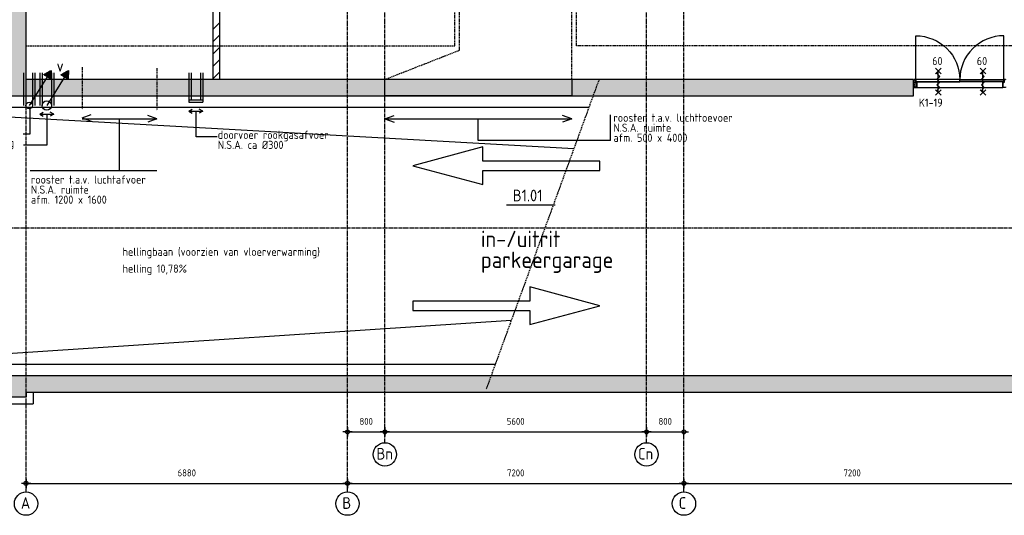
# Model space of a CAD drawing. Extents: x 3380 to 143674, y 4709 to 79406.
# Tile 5 of 24: x 24786 to 45859, y 6755 to 17376. Entities that reach past the tile are written whole.
import ezdxf
from ezdxf.enums import TextEntityAlignment as Align

# ---------------------------------------------------------------- set-up
doc = ezdxf.new("R2010")
doc.units = 0
doc.header["$LTSCALE"] = 100
for name, pattern in [('CENTER2', [1.125, 0.75, -0.125, 0.125, -0.125]), ('HIDDEN', [0.375, 0.25, -0.125]), ('HIDDEN2', [0.1875, 0.125, -0.0625])]:
    doc.linetypes.add(name, pattern=pattern)
doc.layers.get('0').update_dxf_attribs({"linetype": 'CONTINUOUS'})
doc.layers.get('DEFPOINTS').update_dxf_attribs({"linetype": 'CONTINUOUS'})
for name, color, linetype in [('BOUWKUNDIG', 11, 'CONTINUOUS'), ('PARKEREN', 8, 'HIDDEN'), ('STRAMIEN', 7, 'CENTER2'), ('TEKST', 11, 'CONTINUOUS')]:
    doc.layers.add(name, color=color, linetype=linetype)
doc.styles.add('BURO', font='ISO.SHX')
doc.styles.add('PIETERS', font='ISO.SHX')
doc.styles.get("Standard").update_dxf_attribs({"font": 'ISO.SHX'})
doc.dimstyles.new('1-50', dxfattribs={"dimscale": 50, "dimtxt": 3, "dimasz": 1, "dimexe": 0, "dimexo": 0, "dimgap": 1, "dimtad": 1, "dimdec": 0, "dimtxsty": 'STANDARD', "dimblk1": 'B-TOD', "dimblk2": 'B-TOD', "dimsah": 1, "dimcen": 0, "dimse1": 1, "dimse2": 1, "dimclrd": 256, "dimclre": 256, "dimclrt": 256, "dimazin": 3, "dimtfac": 1, "dimtdec": 0, "dimtmove": 0, "dimatfit": 3, "dimtolj": 1})

# ---------------------------------------------------------------- blocks, each defined once
blk = doc.blocks.new('B-TOD')
for p, q in [((-2, 0), (2, 0)), ((0, -2), (0, 2))]:
    blk.add_line(p, q)
blk.add_circle((0, 0), 0.86)
blk = doc.blocks.new('*D5')
at = {"linetype": 'BYBLOCK'}
blk.add_line((-12532, -173168), (-5752, -173168), dxfattribs=at)
at = {"layer": 'DEFPOINTS', "color": 0, "linetype": 'BYBLOCK'}
for p in [(-5702, -173168), (-12582, -173352), (-5702, -173352)]:
    blk.add_point(p, dxfattribs=at)
at = {"linetype": 'BYBLOCK', "xscale": 50, "yscale": 50, "zscale": 50, "rotation": 180}
blk.add_blockref('B-TOD', (-12582, -173168), dxfattribs=at)
at = {"linetype": 'BYBLOCK', "xscale": 50, "yscale": 50, "zscale": 50}
blk.add_blockref('B-TOD', (-5702, -173168), dxfattribs=at)
at = {"linetype": 'BYBLOCK'}
blk.add_text('6880', height=150, dxfattribs=at).set_placement((-9142, -173018), align=Align.CENTER)
blk = doc.blocks.new('*D14')
at = {"linetype": 'BYBLOCK'}
blk.add_line((1548, -173168), (8648, -173168), dxfattribs=at)
at = {"layer": 'DEFPOINTS', "color": 0, "linetype": 'BYBLOCK'}
for p in [(8698, -173168), (1498, -173352), (8698, -173352)]:
    blk.add_point(p, dxfattribs=at)
at = {"linetype": 'BYBLOCK', "xscale": 50, "yscale": 50, "zscale": 50, "rotation": 180}
blk.add_blockref('B-TOD', (1498, -173168), dxfattribs=at)
at = {"linetype": 'BYBLOCK', "xscale": 50, "yscale": 50, "zscale": 50}
blk.add_blockref('B-TOD', (8698, -173168), dxfattribs=at)
at = {"linetype": 'BYBLOCK'}
blk.add_text('7200', height=150, dxfattribs=at).set_placement((5098, -173018), align=Align.CENTER)
blk = doc.blocks.new('*D15')
at = {"linetype": 'BYBLOCK'}
blk.add_line((748, -172064), (1448, -172064), dxfattribs=at)
at = {"layer": 'DEFPOINTS', "color": 0, "linetype": 'BYBLOCK'}
for p in [(698, -171785), (1498, -172064), (1498, -172457)]:
    blk.add_point(p, dxfattribs=at)
at = {"linetype": 'BYBLOCK', "xscale": 50, "yscale": 50, "zscale": 50, "rotation": 180}
blk.add_blockref('B-TOD', (698, -172064), dxfattribs=at)
at = {"linetype": 'BYBLOCK', "xscale": 50, "yscale": 50, "zscale": 50}
blk.add_blockref('B-TOD', (1498, -172064), dxfattribs=at)
at = {"linetype": 'BYBLOCK'}
blk.add_text('800', height=150, dxfattribs=at).set_placement((1098, -171914), align=Align.CENTER)
blk = doc.blocks.new('*D16')
at = {"linetype": 'BYBLOCK'}
blk.add_line((-5652, -173168), (1448, -173168), dxfattribs=at)
at = {"layer": 'DEFPOINTS', "color": 0, "linetype": 'BYBLOCK'}
for p in [(1498, -173168), (-5702, -173352), (1498, -173352)]:
    blk.add_point(p, dxfattribs=at)
at = {"linetype": 'BYBLOCK', "xscale": 50, "yscale": 50, "zscale": 50, "rotation": 180}
blk.add_blockref('B-TOD', (-5702, -173168), dxfattribs=at)
at = {"linetype": 'BYBLOCK', "xscale": 50, "yscale": 50, "zscale": 50}
blk.add_blockref('B-TOD', (1498, -173168), dxfattribs=at)
at = {"linetype": 'BYBLOCK'}
blk.add_text('7200', height=150, dxfattribs=at).set_placement((-2102, -173018), align=Align.CENTER)
blk = doc.blocks.new('*D17')
at = {"linetype": 'BYBLOCK'}
blk.add_line((-5652, -172064), (-4952, -172064), dxfattribs=at)
at = {"layer": 'DEFPOINTS', "color": 0, "linetype": 'BYBLOCK'}
for p in [(-4902, -172064), (-5702, -172457), (-4902, -172457)]:
    blk.add_point(p, dxfattribs=at)
at = {"linetype": 'BYBLOCK', "xscale": 50, "yscale": 50, "zscale": 50, "rotation": 180}
blk.add_blockref('B-TOD', (-5702, -172064), dxfattribs=at)
at = {"linetype": 'BYBLOCK', "xscale": 50, "yscale": 50, "zscale": 50}
blk.add_blockref('B-TOD', (-4902, -172064), dxfattribs=at)
at = {"linetype": 'BYBLOCK'}
blk.add_text('800', height=150, dxfattribs=at).set_placement((-5302, -171914), align=Align.CENTER)
blk = doc.blocks.new('*D18')
at = {"linetype": 'BYBLOCK'}
blk.add_line((-4852, -172064), (648, -172064), dxfattribs=at)
at = {"layer": 'DEFPOINTS', "color": 0, "linetype": 'BYBLOCK'}
for p in [(698, -171785), (698, -172064), (-4902, -172457)]:
    blk.add_point(p, dxfattribs=at)
at = {"linetype": 'BYBLOCK', "xscale": 50, "yscale": 50, "zscale": 50, "rotation": 180}
blk.add_blockref('B-TOD', (-4902, -172064), dxfattribs=at)
at = {"linetype": 'BYBLOCK', "xscale": 50, "yscale": 50, "zscale": 50}
blk.add_blockref('B-TOD', (698, -172064), dxfattribs=at)
at = {"linetype": 'BYBLOCK'}
blk.add_text('5600', height=150, dxfattribs=at).set_placement((-2102, -171914), align=Align.CENTER)

msp = doc.modelspace()

# ---------------------------------------------------------------- linework, layer by layer
at = {"layer": 'BOUWKUNDIG', "linetype": 'CONTINUOUS'}
for p, q in [((24922, 16095.8), (24922, 33016)), ((28922, 17168.5), (29072, 17318.5)), ((28922, 16903.3), (29072, 17053.3)), ((28922, 16638.1), (29072, 16788.1)), ((28922, 16373), (29072, 16523)), ((28922, 16107.8), (29072, 16257.8)), ((36602, 16095.8), (24922, 16095.8)), ((43916.9, 16095.8), (36602, 16095.8)), ((43916.9, 16046.8), (43946.9, 16016.8)), ((43931, 16085.8), (43946.9, 16069.9)), ((43916.9, 15993.8), (43946.9, 15963.8)), ((43916.9, 15940.8), (43922.9, 15934.8)), ((24572, 15745.8), (43916.9, 15745.8)), ((21052, 15495.8), (36646.6, 14614.3)), ((36967.4, 15495.8), (21052, 15495.8)), ((21052, 9995.8), (35307.6, 10935.4)), ((14801.9, 9995.8), (34965.6, 9995.8)), ((46027, 9746), (6401.9, 9746)), ((6051.9, 9295.8), (24922, 9295.8)), ((24922, 9396), (59527, 9396)), ((24922, 9295.8), (24922, 9396)), ((5901.9, 9145.8), (25072, 9145.8))]:
    msp.add_line(p, q, dxfattribs=at)
at = {"layer": 'BOUWKUNDIG', "linetype": 'HIDDEN'}
for p, q in [((36602, 16095.8), (36602, 22395.3)), ((34202, 16723.1), (34202, 20995.3)), ((32602, 16095.8), (34202, 16723.1)), ((26122, 16357.7), (26122, 15457.6)), ((27722, 16335.4), (27722, 15435.3)), ((37185.8, 16095.8), (34772, 9463.9))]:
    msp.add_line(p, q, dxfattribs=at)
at = {"layer": 'BOUWKUNDIG', "linetype": 'HIDDEN2'}
for p, q in [((24870.3, 16235.4), (24870.3, 15535.3)), ((24920.3, 16235.4), (24920.3, 15535.3)), ((25060.3, 16235.4), (25060.3, 15535.3)), ((25110.3, 16235.4), (25110.3, 15535.3)), ((25214, 16235.4), (25214, 15535.3)), ((25264, 16235.4), (25264, 15535.3)), ((25464, 16235.4), (25464, 15535.3)), ((25514, 16235.4), (25514, 15535.3)), ((28402.9, 16235.4), (28402.9, 15609.6)), ((28452.9, 16235.4), (28452.9, 15659.6)), ((28652.9, 16235.4), (28652.9, 15659.6)), ((28702.9, 16235.4), (28702.9, 15609.6))]:
    msp.add_line(p, q, dxfattribs=at)
at = {"layer": 'BOUWKUNDIG'}
for p, q in [((43916.9, 15745.8), (43916.9, 16095.8)), ((43916.9, 16085.8), (43946.9, 16085.8)), ((43916.9, 15934.8), (43916.9, 16085.8)), ((43946.9, 16085.8), (43946.9, 15934.8)), ((43961.9, 16032.8), (43970.9, 16050.8)), ((43970.9, 16032.8), (43961.9, 16050.8)), ((43986.9, 16045.8), (44906.9, 16045.8)), ((45826.9, 16045.8), (44906.9, 16045.8)), ((45851.9, 16032.8), (45842.9, 16050.8)), ((45842.9, 16032.8), (45851.9, 16050.8)), ((43946.9, 15934.8), (43916.9, 15934.8)), ((43986.9, 15924.8), (45826.9, 15924.8)), ((28402.9, 15659.6), (28702.9, 15659.6)), ((28402.9, 15609.6), (28702.9, 15609.6)), ((24922, 9395.8), (24922, 9295.8)), ((25072, 9395.8), (25072, 9145.8))]:
    msp.add_line(p, q, dxfattribs=at)
at = {"layer": 'BOUWKUNDIG', "linetype": 'HIDDEN'}
msp.add_lwpolyline([(24922, 16816), (34102, 16816), (34102, 18616), (24922, 18616)], dxfattribs=at)
msp.add_lwpolyline([(56002, 16816), (36702, 16816), (36702, 18616), (56002, 18616)], close=True, dxfattribs=at)
at = {"layer": 'BOUWKUNDIG', "linetype": 'CONTINUOUS'}
msp.add_lwpolyline([(29072, 16096), (29072, 18476), (28922, 18476), (28922, 16096)], dxfattribs=at)
at = {"layer": 'BOUWKUNDIG'}
for points in [[(43966.9, 16090.8), (43966.9, 17030.8, -0.4142136), (44906.9, 16090.8)], [(45846.9, 16090.8), (45846.9, 17030.8, 0.4142136), (44906.9, 16090.8)]]:
    msp.add_lwpolyline(points, format="xyb", dxfattribs=at)
for points in [[(43928.9, 15934.8), (43926.9, 15934.8), (43926.9, 15924.8), (43986.9, 15924.8), (43986.9, 16045.8), (43970.9, 16045.8), (43970.9, 16032.8), (43961.9, 16032.8), (43961.9, 16095.8), (43926.9, 16095.8), (43926.9, 16085.8), (43928.9, 16085.8), (43928.9, 16093.8), (43959.9, 16093.8), (43959.9, 16030.8), (43972.9, 16030.8), (43972.9, 16043.8), (43984.9, 16043.8), (43984.9, 15926.8), (43928.9, 15926.8)], [(44906.9, 16090.8), (43966.9, 16090.8), (43966.9, 16050.8), (44096.9, 16050.8), (44906.9, 16050.8)], [(44906.9, 16090.8), (45846.9, 16090.8), (45846.9, 16050.8), (45752.6, 16050.8), (44906.9, 16050.8)], [(45884.9, 15934.8), (45886.9, 15934.8), (45886.9, 15924.8), (45826.9, 15924.8), (45826.9, 16045.8), (45842.9, 16045.8), (45842.9, 16032.8), (45851.9, 16032.8), (45851.9, 16095.8), (45886.9, 16095.8), (45886.9, 16085.8), (45884.9, 16085.8), (45884.9, 16093.8), (45853.9, 16093.8), (45853.9, 16030.8), (45840.9, 16030.8), (45840.9, 16043.8), (45828.9, 16043.8), (45828.9, 15926.8), (45884.9, 15926.8)]]:
    msp.add_lwpolyline(points, close=True, dxfattribs=at)
for points in [[(43961.9, 16032.8), (43970.9, 16032.8), (43970.9, 16050.8), (43961.9, 16050.8), (43961.9, 16032.8)], [(45851.9, 16032.8), (45842.9, 16032.8), (45842.9, 16050.8), (45851.9, 16050.8), (45851.9, 16032.8)]]:
    msp.add_lwpolyline(points, dxfattribs=at)
for centre, radius in [((24990.3, 15535.3), 70), ((25364, 15535.3), 100)]:
    msp.add_circle(centre, radius, dxfattribs=at)
at = {"layer": 'BOUWKUNDIG', "linetype": 'CONTINUOUS'}
for points in [[(24922, 33616), (24572, 33616), (24922, 15746), (24572, 15746)], [(24922, 9746), (6051.9, 9746), (24922, 9295.8), (6051.9, 9295.8)], [(24922, 9746), (24922, 9396), (59177, 9746), (59177, 9396)]]:
    msp.add_solid(points, dxfattribs=at)
at = {"layer": 'BOUWKUNDIG'}
msp.add_solid([(43916.9, 16095.8), (43916.9, 15745.8), (24922, 16095.8), (24572, 15745.8)], dxfattribs=at)
at = {"layer": 'PARKEREN', "linetype": 'CONTINUOUS'}
for points in [[(34701.6, 14145.8), (36550.7, 14145.8), (37201.6, 14145.8), (37201.6, 14345.8), (36623.5, 14345.8), (34701.6, 14345.8), (34701.6, 14647.7), (33201.6, 14245.8), (34701.6, 13843.8)], [(33201.6, 11145.8), (35309.5, 11145.8), (35701.6, 11145.8), (35701.6, 10843.8), (37201.6, 11245.8), (35701.6, 11647.7), (35701.6, 11345.8), (35382.3, 11345.8), (33201.6, 11345.8)]]:
    msp.add_lwpolyline(points, close=True, dxfattribs=at)
at = {"layer": 'STRAMIEN'}
for p, q in [((24922, 7254.8), (24922, 78738.2)), ((31802, 7254.8), (31802, 78738.2)), ((39002, 7254.8), (39002, 78745)), ((32602, 8310.9), (32602, 77888.2)), ((38202, 8310.9), (38202, 77888.2)), ((3879.5, 12916), (143173.7, 12916))]:
    msp.add_line(p, q, dxfattribs=at)
at = {"layer": 'STRAMIEN', "linetype": 'CONTINUOUS'}
for centre in [(32602, 8060.9), (38202, 8060.9), (24922, 7004.8), (31802, 7004.8), (39002, 7004.8)]:
    msp.add_circle(centre, 250, dxfattribs=at)
at = {"layer": 'TEKST'}
for p, q in [((25457.8, 16288.1), (24990.3, 15535.3)), ((25310, 16186.7), (25350.9, 16227.5)), ((25312.2, 16185.3), (25359.1, 16232.2)), ((25314.4, 16184), (25367.2, 16236.8)), ((25316.6, 16182.6), (25375.4, 16241.4)), ((25318.8, 16181.2), (25383.5, 16246)), ((25320.9, 16179.9), (25391.7, 16250.6)), ((25323.1, 16178.5), (25399.8, 16255.3)), ((25325.3, 16177.2), (25408, 16259.9)), ((25327.5, 16175.8), (25416.1, 16264.5)), ((25329.7, 16174.5), (25424.3, 16269.1)), ((25331.8, 16173.1), (25432.5, 16273.7)), ((25334, 16171.8), (25440.6, 16278.3)), ((25336.2, 16170.4), (25448.8, 16283)), ((25338.4, 16169.1), (25456.9, 16287.6)), ((25340.6, 16167.7), (25457.6, 16284.8)), ((25342.8, 16166.3), (25457.4, 16281)), ((25344.9, 16165), (25457.2, 16277.3)), ((25347.1, 16163.6), (25457, 16273.5)), ((25349.3, 16162.3), (25456.8, 16269.8)), ((25351.5, 16160.9), (25456.6, 16266)), ((25353.7, 16159.6), (25456.4, 16262.3)), ((25355.8, 16158.2), (25456.2, 16258.5)), ((25358, 16156.9), (25455.9, 16254.8)), ((25360.2, 16155.5), (25455.7, 16251)), ((25362.4, 16154.2), (25455.5, 16247.3)), ((25831.5, 16288.1), (25364, 15535.3)), ((25364.6, 16152.8), (25455.3, 16243.6)), ((25366.7, 16151.4), (25455.1, 16239.8)), ((25368.9, 16150.1), (25454.9, 16236.1)), ((25371.1, 16148.7), (25454.7, 16232.3)), ((25373.3, 16147.4), (25454.5, 16228.6)), ((25457.8, 16288.1), (25447.3, 16101.4)), ((25683.7, 16186.7), (25724.6, 16227.5)), ((25685.9, 16185.3), (25732.7, 16232.2)), ((25688, 16184), (25740.9, 16236.8)), ((25690.2, 16182.6), (25749, 16241.4)), ((25692.4, 16181.2), (25757.2, 16246)), ((25694.6, 16179.9), (25765.3, 16250.6)), ((25696.8, 16178.5), (25773.5, 16255.3)), ((25698.9, 16177.2), (25781.6, 16259.9)), ((25701.1, 16175.8), (25789.8, 16264.5)), ((25703.3, 16174.5), (25797.9, 16269.1)), ((25705.5, 16173.1), (25806.1, 16273.7)), ((25707.7, 16171.8), (25814.3, 16278.3)), ((25709.9, 16170.4), (25822.4, 16283)), ((25712, 16169.1), (25830.6, 16287.6)), ((25714.2, 16167.7), (25831.3, 16284.8)), ((25716.4, 16166.3), (25831.1, 16281)), ((25718.6, 16165), (25830.9, 16277.3)), ((25720.8, 16163.6), (25830.6, 16273.5)), ((25722.9, 16162.3), (25830.4, 16269.8)), ((25725.1, 16160.9), (25830.2, 16266)), ((25727.3, 16159.6), (25830, 16262.3)), ((25729.5, 16158.2), (25829.8, 16258.5)), ((25731.7, 16156.9), (25829.6, 16254.8)), ((25733.8, 16155.5), (25829.4, 16251)), ((25736, 16154.2), (25829.2, 16247.3)), ((25738.2, 16152.8), (25829, 16243.6)), ((25740.4, 16151.4), (25828.7, 16239.8)), ((25742.6, 16150.1), (25828.5, 16236.1)), ((25744.7, 16148.7), (25828.3, 16232.3)), ((25746.9, 16147.4), (25828.1, 16228.6)), ((25831.5, 16288.1), (25821, 16101.4)), ((44386.7, 16333.6, 310.7), (44506.7, 16213.6, 310.7)), ((44506.7, 16333.6, 310.7), (44386.7, 16213.6, 310.7)), ((44446.7, 15816, 310.7), (44446.7, 16273.6, 310.7)), ((45341.8, 16333.6, 310.7), (45461.8, 16213.6, 310.7)), ((45461.8, 16333.6, 310.7), (45341.8, 16213.6, 310.7)), ((45401.8, 15816, 310.7), (45401.8, 16273.6, 310.7)), ((25297, 16194.8), (25302, 16199.8)), ((25299.1, 16193.4), (25310.1, 16204.4)), ((25301.3, 16192.1), (25318.3, 16209.1)), ((25303.5, 16190.7), (25326.4, 16213.7)), ((25305.7, 16189.4), (25334.6, 16218.3)), ((25307.9, 16188), (25342.8, 16222.9)), ((25375.5, 16146), (25454.3, 16224.8)), ((25377.6, 16144.7), (25454.1, 16221.1)), ((25379.8, 16143.3), (25453.8, 16217.3)), ((25382, 16142), (25453.6, 16213.6)), ((25384.2, 16140.6), (25453.4, 16209.8)), ((25386.4, 16139.3), (25453.2, 16206.1)), ((25388.6, 16137.9), (25453, 16202.4)), ((25390.7, 16136.5), (25452.8, 16198.6)), ((25392.9, 16135.2), (25452.6, 16194.9)), ((25395.1, 16133.8), (25452.4, 16191.1)), ((25397.3, 16132.5), (25452.2, 16187.4)), ((25399.5, 16131.1), (25452, 16183.6)), ((25401.6, 16129.8), (25451.7, 16179.9)), ((25403.8, 16128.4), (25451.5, 16176.1)), ((25406, 16127.1), (25451.3, 16172.4)), ((25408.2, 16125.7), (25451.1, 16168.6)), ((25410.4, 16124.4), (25450.9, 16164.9)), ((25412.5, 16123), (25450.7, 16161.1)), ((25414.7, 16121.6), (25450.5, 16157.4)), ((25416.9, 16120.3), (25450.3, 16153.7)), ((25419.1, 16118.9), (25450.1, 16149.9)), ((25421.3, 16117.6), (25449.8, 16146.2)), ((25423.5, 16116.2), (25449.6, 16142.4)), ((25425.6, 16114.9), (25449.4, 16138.7)), ((25427.8, 16113.5), (25449.2, 16134.9)), ((25430, 16112.2), (25449, 16131.2)), ((25432.2, 16110.8), (25448.8, 16127.4)), ((25434.4, 16109.5), (25448.6, 16123.7)), ((25436.5, 16108.1), (25448.4, 16119.9)), ((25438.7, 16106.7), (25448.2, 16116.2)), ((25440.9, 16105.4), (25448, 16112.5)), ((25443.1, 16104), (25447.7, 16108.7)), ((25445.3, 16102.7), (25447.5, 16105)), ((25821, 16101.4), (25668.8, 16195.9)), ((25670.6, 16194.8), (25675.6, 16199.8)), ((25672.8, 16193.4), (25683.8, 16204.4)), ((25675, 16192.1), (25691.9, 16209.1)), ((25677.1, 16190.7), (25700.1, 16213.7)), ((25679.3, 16189.4), (25708.2, 16218.3)), ((25681.5, 16188), (25716.4, 16222.9)), ((25749.1, 16146), (25827.9, 16224.8)), ((25751.3, 16144.7), (25827.7, 16221.1)), ((25753.5, 16143.3), (25827.5, 16217.3)), ((25755.7, 16142), (25827.3, 16213.6)), ((25757.8, 16140.6), (25827.1, 16209.8)), ((25760, 16139.3), (25826.9, 16206.1)), ((25762.2, 16137.9), (25826.6, 16202.4)), ((25764.4, 16136.5), (25826.4, 16198.6)), ((25766.6, 16135.2), (25826.2, 16194.9)), ((25768.7, 16133.8), (25826, 16191.1)), ((25770.9, 16132.5), (25825.8, 16187.4)), ((25773.1, 16131.1), (25825.6, 16183.6)), ((25775.3, 16129.8), (25825.4, 16179.9)), ((25777.5, 16128.4), (25825.2, 16176.1)), ((25779.6, 16127.1), (25825, 16172.4)), ((25781.8, 16125.7), (25824.8, 16168.6)), ((25784, 16124.4), (25824.5, 16164.9)), ((25786.2, 16123), (25824.3, 16161.1)), ((25788.4, 16121.6), (25824.1, 16157.4)), ((25790.5, 16120.3), (25823.9, 16153.7)), ((25792.7, 16118.9), (25823.7, 16149.9)), ((25794.9, 16117.6), (25823.5, 16146.2)), ((25797.1, 16116.2), (25823.3, 16142.4)), ((25799.3, 16114.9), (25823.1, 16138.7)), ((25801.5, 16113.5), (25822.9, 16134.9)), ((25803.6, 16112.2), (25822.6, 16131.2)), ((25805.8, 16110.8), (25822.4, 16127.4)), ((25808, 16109.5), (25822.2, 16123.7)), ((25810.2, 16108.1), (25822, 16119.9)), ((25812.4, 16106.7), (25821.8, 16116.2)), ((25814.5, 16105.4), (25821.6, 16112.5)), ((25816.7, 16104), (25821.4, 16108.7)), ((25818.9, 16102.7), (25821.2, 16105)), ((32602, 15745.8), (32602, 16095.8)), ((36602, 16095.8), (36602, 15745.8)), ((44416.7, 16220.2, 310.7), (44476.7, 16160.2, 310.7)), ((44416.7, 16100.2, 310.7), (44476.7, 16160.2, 310.7)), ((44416.7, 16100.2, 310.7), (44476.7, 16040.2, 310.7)), ((44416.7, 15980.2, 310.7), (44476.7, 16040.2, 310.7)), ((45371.8, 16220.2, 310.7), (45431.8, 16160.2, 310.7)), ((45371.8, 16100.2, 310.7), (45431.8, 16160.2, 310.7)), ((45371.8, 16100.2, 310.7), (45431.8, 16040.2, 310.7)), ((45371.8, 15980.2, 310.7), (45431.8, 16040.2, 310.7)), ((44506.7, 15756, 310.7), (44386.7, 15876, 310.7)), ((44386.7, 15756, 310.7), (44506.7, 15876, 310.7)), ((44416.7, 15980.2, 310.7), (44476.7, 15920.2, 310.7)), ((44416.7, 15860.2, 310.7), (44476.7, 15920.2, 310.7)), ((45461.8, 15756, 310.7), (45341.8, 15876, 310.7)), ((45341.8, 15756, 310.7), (45461.8, 15876, 310.7)), ((45371.8, 15980.2, 310.7), (45431.8, 15920.2, 310.7)), ((45371.8, 15860.2, 310.7), (45431.8, 15920.2, 310.7)), ((36602, 15745.8), (32602, 15745.8))]:
    msp.add_line(p, q, dxfattribs=at)
at = {"layer": 'TEKST', "linetype": 'CONTINUOUS'}
for p, q in [((25011.1, 14926.7), (25011.1, 15468.5)), ((25214, 15351), (25289, 15394.3)), ((25514, 15351), (25438.9, 15394.3)), ((28402.9, 15417.5), (28477.9, 15460.8)), ((28402.9, 15417.5), (28702.9, 15417.5)), ((28402.9, 15417.5), (28477.9, 15374.2)), ((28561.9, 14862.8), (28561.9, 15417.5)), ((28702.9, 15417.5), (28627.9, 15460.8)), ((28702.9, 15417.5), (28627.9, 15374.2)), ((25214, 15351), (25289, 15307.7)), ((25214, 15351), (25514, 15351)), ((25372.9, 14692.6), (25372.9, 15351)), ((25514, 15351), (25438.9, 15307.7)), ((26122, 15270.8), (26317.2, 15341.9)), ((26122, 15270.8), (26317.2, 15199.8)), ((26122, 15248.5), (27722, 15248.5)), ((26922, 14139.7), (26922, 15248.5)), ((27722, 15248.5), (27526.8, 15319.6)), ((27722, 15248.5), (27526.8, 15177.5)), ((32602, 15248.5), (32797.2, 15319.6)), ((32602, 15248.5), (36602, 15248.5)), ((32602, 15248.5), (32797.2, 15177.5)), ((34602, 14785.2), (34602, 15248.5)), ((36602, 15248.5), (36406.8, 15319.6)), ((36602, 15248.5), (36406.8, 15177.5)), ((37433.9, 14785.2), (37433.9, 15339.6)), ((24863.3, 14926.7), (25011.1, 14926.7)), ((29009.4, 14862.8), (28561.9, 14862.8)), ((37433.9, 14785.2), (34602, 14785.2)), ((24870.3, 14692.6), (25372.9, 14692.6)), ((27719.9, 14139.7), (25008.2, 14139.7)), ((35205.9, 13408), (36246.6, 13408))]:
    msp.add_line(p, q, dxfattribs=at)

# ---------------------------------------------------------------- texts
at = {"layer": 'BOUWKUNDIG', "style": 'PIETERS'}
msp.add_text('v', height=250, dxfattribs=at).set_placement((25574.6, 16261.3))
at = {"layer": 'STRAMIEN', "linetype": 'CONTINUOUS', "style": 'BURO'}
for s, p in [('Bn', (32420.6, 7949.5)), ('Cn', (38020.6, 7949.5)), ('A', (24810.5, 6893.4)), ('B', (31690.5, 6893.4)), ('C', (38890.5, 6893.4))]:
    msp.add_text(s, height=250, dxfattribs=at).set_placement(p)
at = {"layer": 'TEKST', "style": 'PIETERS'}
for p in [(44315.6, 16402.8, 310.7), (45270.7, 16402.8, 310.7)]:
    msp.add_text('60', height=175, dxfattribs=at).set_placement(p)
at = {"layer": 'TEKST'}
msp.add_text('K1-19', height=175, dxfattribs=at).set_placement((44030.3, 15509.2))
at = {"layer": 'TEKST', "linetype": 'CONTINUOUS'}
for s, height, style, p in [('rooster t.a.v. luchttoevoer', 175, 'BURO', (37492.5, 15188.2)), ('ontluchtingsleiding dieseltank', 175, 'BURO', (21737.9, 14881.9)), ('doorvoer rookgasafvoer', 175, 'BURO', (29025.2, 14820.9)), ('N.S.A. ruimte', 175, 'BURO', (37492.5, 14973.1)), ('brandstof doorvoer leiding', 175, 'BURO', (22028.5, 14650.7)), ('N.S.A. ca %%c300', 175, 'BURO', (29025.2, 14605.8)), ('afm. 500 x 4000', 175, 'BURO', (37492.5, 14758)), ('rooster t.a.v. luchtafvoer', 175, 'BURO', (25026.5, 13862.4)), ('N.S.A. ruimte', 175, 'BURO', (25026.5, 13647.3)), ('B1.01', 250, 'PIETERS', (35337.8, 13483.1)), ('afm. 1200 x 1600', 175, 'BURO', (25026.5, 13432.2)), ('in-/uitrit', 350, 'PIETERS', (34655.9, 12502.5)), ('hellingbaan (voorzien van vloerverwarming)', 175, 'PIETERS', (26987.2, 12315.2)), ('hellingbaan', 175, 'PIETERS', (26987.2, 12315.2)), ('parkeergarage', 350, 'PIETERS', (34655.9, 12056)), ('helling 10,78%', 175, 'PIETERS', (26987.2, 11954.2))]:
    msp.add_text(s, height=height, dxfattribs=dict(at, style=style)).set_placement(p)

# ---------------------------------------------------------------- dimensions: what is measured, and where the dimension line sits
at = {"layer": 'STRAMIEN', "linetype": 'CONTINUOUS'}
for base, p1, p2, picture, middle in [((32602, 8543.3), (31802, 8149.9), (32602, 8149.9), '*D17', (32202, 8693.3)), ((38202, 8543.3), (32602, 8149.9), (38202, 8822.1), '*D18', (35402, 8693.3)), ((39002, 8543.3), (38202, 8822.1), (39002, 8149.9), '*D15', (38602, 8693.3))]:
    dim = msp.add_linear_dim(base=base, p1=p1, p2=p2, dimstyle='1-50', override={"dimclrd": 1}, dxfattribs=at)
    dim.commit()
    dim.dimension.update_dxf_attribs({"geometry": picture, "text_midpoint": middle, "insert": (37504, 180606.9)})
for base, p1, p2, picture, middle in [((31802, 7438.8), (24922, 7254.8), (31802, 7254.8), '*D5', (28362, 7588.8)), ((39002, 7438.8), (31802, 7254.8), (39002, 7254.8), '*D16', (35402, 7588.8)), ((46202, 7438.8), (39002, 7254.8), (46202, 7254.8), '*D14', (42602, 7588.8))]:
    dim = msp.add_linear_dim(base=base, p1=p1, p2=p2, dimstyle='1-50', dxfattribs=at)
    dim.commit()
    dim.dimension.update_dxf_attribs({"geometry": picture, "text_midpoint": middle, "insert": (37504, 180606.9)})

doc.saveas('drawing.dxf')
